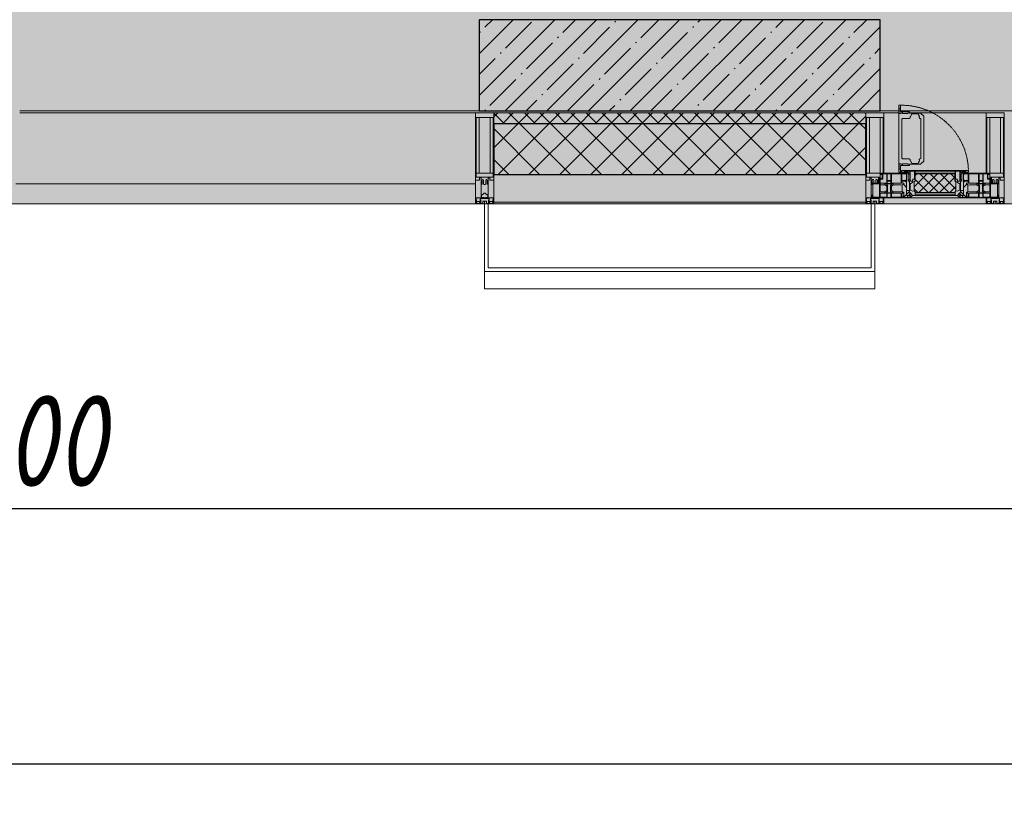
# Model space of a CAD drawing. Header units: millimetres. Extents: x -84210938 to 7466299, y -86687 to 22081.
# Tile 39 of 256: x 65368 to 68068, y -51379 to -49229. Entities that reach past the tile are written whole.
import ezdxf

# ---------------------------------------------------------------- set-up
doc = ezdxf.new("R2010")
doc.units = ezdxf.units.MM
doc.linetypes.add('-D1-02х01', pattern=[3, 2, -1])
doc.layers.get('Defpoints').update_dxf_attribs({"color": 31})
for name, color, linetype, lineweight in [('_0', 7, 'Continuous', 13), ('A-200-M_WALL', 7, 'Continuous', 5), ('A-200-M_WALL_PAT', 7, 'Continuous', 5), ('A-214-M_CURT_WALL', 7, 'Continuous', 5), ('A-215-M_CURT_PANEL', 7, 'Continuous', 5), ('A-230-M_FLOOR', 7, 'Continuous', 5), ('A-280-M_COLUMN', 7, 'Continuous', 5), ('A-314-M_WINDOW', 7, 'Continuous', 5), ('S-280-M_COLUMN', 7, 'Continuous', 5), ('Z-060-M_DETAIL', 7, 'Continuous', 5), ('Оси', 7, 'Continuous', 5)]:
    doc.layers.add(name, color=color, linetype=linetype, lineweight=lineweight)
doc.styles.add('fl_iso paper', font='isocpeur.ttf', dxfattribs={"width": 0.8, "oblique": 10})
doc.dimstyles.new('In tre 1_100', dxfattribs={"dimscale": 100, "dimtxt": 2.5, "dimasz": 2, "dimexe": 1, "dimexo": 0.7, "dimgap": 0.6, "dimtad": 1, "dimdec": 0, "dimrnd": 5, "dimzin": 0, "dimdsep": 46, "dimtxsty": 'fl_iso paper', "dimblk": 'ARCHTICK', "dimcen": 0, "dimdle": 1, "dimadec": 0, "dimazin": 0, "dimtfac": 1, "dimtdec": 0, "dimtofl": 0, "dimtmove": 1, "dimatfit": 3, "dimldrblk": 'DOT', "dimfxl": 40, "dimtfillclr": 256, "dimtolj": 1, "dimtzin": 0, "dimarcsym": 1})

# ---------------------------------------------------------------- blocks, each defined once
blk = doc.blocks.new('_ArchTick')
at = {"color": 0, "linetype": 'ByBlock', "lineweight": 9, "const_width": 0.15}
blk.add_lwpolyline([(-0.5, -0.5), (0.5, 0.5)], dxfattribs=at)
blk = doc.blocks.new('*D674')
at = {"layer": 'Defpoints', "color": 0, "transparency": 16777216}
for p in [(35918, -51162.7), (73118, -51162.7), (73118, -51268.8)]:
    blk.add_point(p, dxfattribs=at)
at = {"layer": 'Оси', "color": 0, "lineweight": -2, "transparency": 16777216}
for p, q in [((35918, -51232.7), (35918, -51368.8)), ((73118, -51232.7), (73118, -51368.8)), ((35818, -51268.8), (73218, -51268.8))]:
    blk.add_line(p, q, dxfattribs=at)
at = {"layer": 'Оси', "color": 0, "lineweight": -2, "transparency": 16777216, "xscale": 200, "yscale": 200, "zscale": 200, "rotation": 180}
blk.add_blockref('_ArchTick', (35918, -51268.8), dxfattribs=at)
at = {"layer": 'Оси', "color": 0, "lineweight": -2, "transparency": 16777216, "xscale": 200, "yscale": 200, "zscale": 200}
blk.add_blockref('_ArchTick', (73118, -51268.8), dxfattribs=at)
at = {"layer": 'Оси', "color": 0, "transparency": 16777216, "insert": (54518, -51083.8), "char_height": 250, "attachment_point": 5, "style": 'fl_iso paper'}
blk.add_mtext('\\A1;37200', dxfattribs=at)
blk = doc.blocks.new('_DOT')
at = {"color": 0, "linetype": 'ByBlock'}
blk.add_line((-0.5, 0), (-1, 0), dxfattribs=at)
at = {"color": 0, "linetype": 'ByBlock', "const_width": 0.5}
blk.add_lwpolyline([(-0.25, 0, 1), (0.25, 0, 1)], format="xyb", close=True, dxfattribs=at)
blk = doc.blocks.new('*D679')
at = {"layer": 'Defpoints', "color": 0, "transparency": 16777216}
for p in [(69518, -50568.8), (61118, -51268.8), (69518, -51268.8)]:
    blk.add_point(p, dxfattribs=at)
at = {"layer": 'Оси', "color": 0, "lineweight": -2, "transparency": 16777216}
for p, q in [((61118, -51198.8), (61118, -50468.8)), ((69518, -51198.8), (69518, -50468.8)), ((61018, -50568.8), (69618, -50568.8))]:
    blk.add_line(p, q, dxfattribs=at)
at = {"layer": 'Оси', "color": 0, "lineweight": -2, "transparency": 16777216, "xscale": 200, "yscale": 200, "zscale": 200, "rotation": 180}
blk.add_blockref('_ArchTick', (61118, -50568.8), dxfattribs=at)
at = {"layer": 'Оси', "color": 0, "lineweight": -2, "transparency": 16777216, "xscale": 200, "yscale": 200, "zscale": 200}
blk.add_blockref('_ArchTick', (69518, -50568.8), dxfattribs=at)
at = {"layer": 'Оси', "color": 0, "transparency": 16777216, "insert": (65318, -50383.8), "char_height": 250, "attachment_point": 5, "style": 'fl_iso paper'}
blk.add_mtext('\\A1;8400', dxfattribs=at)
blk = doc.blocks.new('A_PAN_Створка - 383мм-V3-50_AS_Plan_23')
at = {"layer": 'A-215-M_CURT_PANEL'}
h = blk.add_hatch(dxfattribs=at)
h.set_pattern_fill('FP_5', color=256, style=0, pattern_type=2)
h.set_pattern_definition([(225, (31700, -754.981), (14.142136, -14.142136), []), (315, (31700, -754.981), (14.142136, 14.142136), [])])
h.paths.add_polyline_path([(36.9, -31.8), (-54.5, -31.8), (-54.9, -34.1), (-57.2, -36.4), (-57.2, -60.8), (-54.6, -63.4), (-53.6, -82.7), (54.6, -81.8), (54.6, -63.4), (57.2, -60.8), (57.2, -36.4), (54.9, -34.1), (54.5, -31.8)])
at = {"layer": 'A-314-M_WINDOW'}
for p, q in [((-67.9, -17), (-171, -17)), ((-171, -17), (-171, -57)), ((-171, -18.5), (-153.5, -18.5)), ((-153.5, -18.5), (-152, -20)), ((-152, -20), (-152, -73.5)), ((-150.5, -17), (-150.5, -29.4)), ((-132.4, -18.6), (-150.5, -18.6)), ((-132.4, -29.4), (-132.4, -18.6)), ((-131, -18.2), (-131, -29.5)), ((-120.8, -18.2), (-131, -18.2)), ((-120.8, -18.2), (-120.8, -29.5)), ((-119.3, -18.6), (-92.5, -18.6)), ((-119.3, -29.4), (-119.3, -18.6)), ((-92.5, -18.6), (-92.5, -29.4)), ((-90.8, -18.5), (-90.8, -29.4)), ((-87.3, -18.5), (-90.8, -18.5)), ((-87.3, -20.4), (-87.3, -18.5)), ((-87.3, -20.4), (-87.3, -21.9)), ((-84.8, -20.4), (-87.3, -20.4)), ((-87.3, -21.9), (-85.9, -21.9)), ((-85.9, -18.2), (-85.9, -20.4)), ((-75.9, -18.2), (-85.9, -18.2)), ((-85.9, -21.9), (-85.9, -29.4)), ((-83.4, -20.4), (-84.8, -20.4)), ((-70, -33.8), (-83.4, -20.4)), ((-78, -84), (-78, -23.5)), ((-78, -23.5), (-67.9, -23.5)), ((-75.9, -21.5), (-75.9, -18.2)), ((-75.9, -21.5), (-75.9, -23.5)), ((-74.9, -21.5), (-75.9, -21.5)), ((-75.9, -23.5), (-73, -23.5)), ((-74.9, -17.9), (-74.9, -21.5)), ((-68.9, -17.9), (-74.9, -17.9)), ((-67.2, -29.3), (-73, -23.5)), ((-61.4, -23.5), (-70, -32.1)), ((-68.9, -21.5), (-68.9, -17.9)), ((-67.9, -21.5), (-68.9, -21.5)), ((67.9, -17), (-67.9, -17)), ((-61.4, -23.5), (-67.9, -17)), ((-67.9, -17), (-67.9, -23.5)), ((-67.9, -17), (67.9, -17)), ((-67.9, -21.5), (-67.9, -23.5)), ((-67.9, -23.5), (-64.6, -26.8)), ((-67.9, -23.5), (-64.6, -26.8)), ((-64.6, -26.8), (-67.2, -29.3)), ((-64.6, -26.8), (-61.4, -23.5)), ((61.4, -23.5), (-61.4, -23.5)), ((67.9, -17), (61.4, -23.5)), ((70, -32.1), (61.4, -23.5)), ((61.4, -23.5), (64.6, -26.8)), ((67.9, -23.5), (64.6, -26.8)), ((64.6, -26.8), (67.9, -23.5)), ((64.6, -26.8), (67.2, -29.3)), ((67.2, -29.3), (73, -23.5)), ((67.9, -23.5), (67.9, -17)), ((171, -17), (67.9, -17)), ((67.9, -21.5), (67.9, -23.5)), ((67.9, -21.5), (68.9, -21.5)), ((67.9, -23.5), (78, -23.5)), ((68.9, -17.9), (74.9, -17.9)), ((68.9, -21.5), (68.9, -17.9)), ((70, -33.8), (83.4, -20.4)), ((75.9, -23.5), (73, -23.5)), ((74.9, -17.9), (74.9, -21.5)), ((74.9, -21.5), (75.9, -21.5)), ((75.9, -18.2), (85.9, -18.2)), ((75.9, -21.5), (75.9, -18.2)), ((75.9, -21.5), (75.9, -23.5)), ((78, -23.5), (78, -84)), ((83.4, -20.4), (84.8, -20.4)), ((84.8, -20.4), (87.3, -20.4)), ((85.9, -18.2), (85.9, -20.4)), ((85.9, -21.9), (85.9, -29.4)), ((87.3, -21.9), (85.9, -21.9)), ((87.3, -18.5), (90.8, -18.5)), ((87.3, -20.4), (87.3, -18.5)), ((87.3, -20.4), (87.3, -21.9)), ((90.8, -18.5), (90.8, -29.4)), ((92.5, -18.6), (92.5, -29.4)), ((119.3, -18.6), (92.5, -18.6)), ((119.3, -29.4), (119.3, -18.6)), ((120.8, -18.2), (120.8, -29.5)), ((120.8, -18.2), (131, -18.2)), ((131, -18.2), (131, -29.5)), ((132.4, -18.6), (150.5, -18.6)), ((132.4, -29.4), (132.4, -18.6)), ((150.5, -17), (150.5, -29.4)), ((153.5, -18.5), (152, -20)), ((152, -20), (152, -73.5)), ((171, -18.5), (153.5, -18.5)), ((171, -57), (171, -17)), ((-150.5, -29.4), (-132.4, -29.4)), ((-150.5, -33.6), (-150.5, -68)), ((-136.3, -33.6), (-150.5, -33.6)), ((-136.4, -52.4), (-150.5, -52.4)), ((-137.2, -31), (-135.8, -35)), ((-132.5, -31), (-137.2, -31)), ((-137.2, -54.8), (-135.8, -50.8)), ((-132.1, -36.8), (-135.8, -35)), ((-132.1, -49), (-135.8, -50.8)), ((-132.5, -31.9), (-133.4, -33.7)), ((-133.4, -33.7), (-130.1, -35.3)), ((-133.4, -52), (-130.1, -50.4)), ((-132.5, -53.8), (-133.4, -52)), ((-132.5, -31.9), (-132.5, -31)), ((-132.5, -53.8), (-132.5, -54.8)), ((-132.1, -49), (-132.1, -36.8)), ((-131, -29.5), (-120.8, -29.5)), ((-131, -30.9), (-131, -33)), ((-120.8, -30.9), (-131, -30.9)), ((-129.4, -34.6), (-131, -33)), ((-129.4, -51.1), (-131, -52.7)), ((-131, -55.1), (-131, -52.7)), ((-130.1, -35.3), (-129.4, -34.6)), ((-130.1, -35.3), (-130.1, -50.4)), ((-130.1, -50.4), (-129.4, -51.1)), ((-122.4, -34.6), (-120.8, -33)), ((-121.7, -35.3), (-122.4, -34.6)), ((-121.7, -50.4), (-122.4, -51.1)), ((-122.4, -51.1), (-120.8, -52.7)), ((-118.4, -33.7), (-121.7, -35.3)), ((-121.7, -35.3), (-121.7, -50.4)), ((-118.4, -52), (-121.7, -50.4)), ((-120.8, -30.9), (-120.8, -33)), ((-120.8, -55.1), (-120.8, -52.7)), ((-119.7, -36.8), (-115.9, -35)), ((-119.7, -49), (-119.7, -36.8)), ((-119.7, -49), (-115.9, -50.8)), ((-92.5, -29.4), (-119.3, -29.4)), ((-119.3, -31), (-114.6, -31)), ((-119.3, -31.9), (-119.3, -31)), ((-119.3, -31.9), (-118.4, -33.7)), ((-119.3, -53.8), (-118.4, -52)), ((-119.3, -53.8), (-119.3, -54.8)), ((-114.6, -31), (-115.9, -35)), ((-114.6, -54.8), (-115.9, -50.8)), ((-94.1, -33.5), (-115.4, -33.5)), ((-94.1, -52.5), (-115.3, -52.5)), ((-89.9, -35.1), (-94.1, -33.5)), ((-89.9, -50.9), (-94.1, -52.5)), ((-90.8, -29.4), (-85.9, -29.4)), ((-89.9, -32.5), (-89.9, -35.1)), ((-85.9, -32.5), (-89.9, -32.5)), ((-89.9, -35.1), (-89.9, -50.9)), ((-89.9, -52.2), (-89.9, -50.9)), ((-89.9, -52.2), (-88.6, -53.5)), ((-85.9, -53.5), (-88.6, -53.5)), ((-85.9, -29.4), (-85.9, -32.5)), ((-85.9, -53.5), (-78, -45.6)), ((-85.9, -56.6), (-85.9, -53.5)), ((-78, -36.8), (-70, -36.8)), ((-78, -45.6), (-78, -36.8)), ((-70, -32.1), (-70, -62.5)), ((-70, -36.8), (-70, -33.8)), ((70, -62.5), (70, -32.1)), ((70, -36.8), (70, -33.8)), ((78, -36.8), (70, -36.8)), ((78, -45.6), (78, -36.8)), ((85.9, -53.5), (78, -45.6)), ((85.9, -29.4), (85.9, -32.5)), ((90.8, -29.4), (85.9, -29.4)), ((85.9, -32.5), (89.9, -32.5)), ((85.9, -53.5), (88.6, -53.5)), ((85.9, -56.6), (85.9, -53.5)), ((89.9, -52.2), (88.6, -53.5)), ((89.9, -32.5), (89.9, -35.1)), ((89.9, -35.1), (94.1, -33.5)), ((89.9, -35.1), (89.9, -50.9)), ((89.9, -50.9), (94.1, -52.5)), ((89.9, -52.2), (89.9, -50.9)), ((92.5, -29.4), (119.3, -29.4)), ((94.1, -33.5), (115.4, -33.5)), ((94.1, -52.5), (115.3, -52.5)), ((114.6, -31), (115.9, -35)), ((119.3, -31), (114.6, -31)), ((114.6, -54.8), (115.9, -50.8)), ((119.7, -36.8), (115.9, -35)), ((119.7, -49), (115.9, -50.8)), ((119.3, -31.9), (118.4, -33.7)), ((118.4, -33.7), (121.7, -35.3)), ((118.4, -52), (121.7, -50.4)), ((119.3, -53.8), (118.4, -52)), ((119.3, -31.9), (119.3, -31)), ((119.3, -53.8), (119.3, -54.8)), ((119.7, -49), (119.7, -36.8)), ((131, -29.5), (120.8, -29.5)), ((120.8, -30.9), (120.8, -33)), ((120.8, -30.9), (131, -30.9)), ((122.4, -34.6), (120.8, -33)), ((122.4, -51.1), (120.8, -52.7)), ((120.8, -55.1), (120.8, -52.7)), ((121.7, -35.3), (122.4, -34.6)), ((121.7, -35.3), (121.7, -50.4)), ((121.7, -50.4), (122.4, -51.1)), ((129.4, -34.6), (131, -33)), ((130.1, -35.3), (129.4, -34.6)), ((130.1, -50.4), (129.4, -51.1)), ((129.4, -51.1), (131, -52.7)), ((133.4, -33.7), (130.1, -35.3)), ((130.1, -35.3), (130.1, -50.4)), ((133.4, -52), (130.1, -50.4)), ((131, -30.9), (131, -33)), ((131, -55.1), (131, -52.7)), ((132.1, -36.8), (135.8, -35)), ((132.1, -49), (132.1, -36.8)), ((132.1, -49), (135.8, -50.8)), ((150.5, -29.4), (132.4, -29.4)), ((132.5, -31), (137.2, -31)), ((132.5, -31.9), (132.5, -31)), ((132.5, -31.9), (133.4, -33.7)), ((132.5, -53.8), (133.4, -52)), ((132.5, -53.8), (132.5, -54.8)), ((137.2, -31), (135.8, -35)), ((137.2, -54.8), (135.8, -50.8)), ((136.3, -33.6), (150.5, -33.6)), ((136.4, -52.4), (150.5, -52.4)), ((150.5, -33.6), (150.5, -68)), ((-171, -55.5), (-152, -55.5)), ((-171, -57), (-156, -57)), ((-153, -60), (-153, -73.5)), ((-153, -73.5), (-150, -73.5)), ((-150.5, -56.6), (-132.4, -56.6)), ((-150.5, -68), (-143.5, -68)), ((-150.5, -69.5), (-150.5, -73.5)), ((-145, -69.5), (-150.5, -69.5)), ((-150, -73.5), (-150, -84)), ((-145, -69.5), (-145, -79.5)), ((-143.5, -68), (-143.5, -81)), ((-132.5, -54.8), (-137.2, -54.8)), ((-132.4, -56.6), (-132.4, -82.5)), ((-120.8, -55.1), (-131, -55.1)), ((-131, -56.5), (-131, -62.6)), ((-131, -56.5), (-120.8, -56.5)), ((-120.8, -62.6), (-131, -62.6)), ((-131, -64.6), (-120.8, -64.6)), ((-131, -82.5), (-131, -64.6)), ((-120.8, -56.5), (-120.8, -62.6)), ((-120.8, -82.5), (-120.8, -64.6)), ((-119.3, -54.8), (-114.6, -54.8)), ((-119.3, -56.6), (-119.3, -82.5)), ((-92.5, -56.6), (-119.3, -56.6)), ((-92.5, -56.6), (-92.5, -82.5)), ((-90.8, -56.6), (-85.9, -56.6)), ((-90.8, -62.7), (-90.8, -56.6)), ((-80.4, -62.7), (-90.8, -62.7)), ((-90.8, -64.6), (-90.8, -82.5)), ((-80.1, -64.6), (-90.8, -64.6)), ((-80.4, -61.1), (-80.4, -62.7)), ((-78, -61.1), (-80.4, -61.1)), ((-80.1, -66.1), (-80.1, -64.6)), ((-78, -66.1), (-80.1, -66.1)), ((-79.5, -80.6), (-78, -80.6)), ((-79.5, -82.5), (-79.5, -80.6)), ((-78, -66.1), (-78, -61.1)), ((-70, -62.5), (-73.9, -62.5)), ((-73.9, -62.5), (-73.9, -87.5)), ((73.9, -62.5), (70, -62.5)), ((73.9, -87.5), (73.9, -62.5)), ((78, -61.1), (80.4, -61.1)), ((78, -66.1), (78, -61.1)), ((78, -66.1), (80.1, -66.1)), ((79.5, -80.6), (78, -80.6)), ((79.5, -82.5), (79.5, -80.6)), ((80.1, -64.6), (90.8, -64.6)), ((80.1, -66.1), (80.1, -64.6)), ((80.4, -61.1), (80.4, -62.7)), ((80.4, -62.7), (90.8, -62.7)), ((90.8, -56.6), (85.9, -56.6)), ((90.8, -62.7), (90.8, -56.6)), ((90.8, -64.6), (90.8, -82.5)), ((92.5, -56.6), (119.3, -56.6)), ((92.5, -56.6), (92.5, -82.5)), ((119.3, -54.8), (114.6, -54.8)), ((119.3, -56.6), (119.3, -82.5)), ((120.8, -55.1), (131, -55.1)), ((120.8, -56.5), (120.8, -62.6)), ((131, -56.5), (120.8, -56.5)), ((120.8, -62.6), (131, -62.6)), ((120.8, -82.5), (120.8, -64.6)), ((131, -64.6), (120.8, -64.6)), ((131, -56.5), (131, -62.6)), ((131, -82.5), (131, -64.6)), ((150.5, -56.6), (132.4, -56.6)), ((132.4, -56.6), (132.4, -82.5)), ((132.5, -54.8), (137.2, -54.8)), ((143.5, -68), (143.5, -81)), ((150.5, -68), (143.5, -68)), ((145, -69.5), (150.5, -69.5)), ((145, -69.5), (145, -79.5)), ((150, -84), (150, -73.5)), ((150, -73.5), (153, -73.5)), ((150.5, -69.5), (150.5, -73.5)), ((171, -55.5), (152, -55.5)), ((153, -73.5), (153, -60)), ((156, -57), (171, -57)), ((-150, -84), (-78, -84)), ((-148.5, -81), (-148.5, -82.5)), ((-143.5, -81), (-148.5, -81)), ((-148.5, -82.5), (-132.4, -82.5)), ((-131, -82.5), (-120.8, -82.5)), ((-119.3, -82.5), (-92.5, -82.5)), ((-73.9, -87.5), (-91.5, -87.5)), ((-91.5, -87.5), (-91.5, -92)), ((-91.5, -92), (91.5, -92)), ((-90.8, -82.5), (-79.5, -82.5)), ((-78, -84), (-85, -84)), ((-85, -84), (-85, -87.5)), ((-85, -87.5), (-78, -87.5)), ((-78, -87.5), (-78, -84)), ((-78, -84), (-73.9, -84)), ((73.9, -84), (78, -84)), ((91.5, -87.5), (73.9, -87.5)), ((78, -87.5), (78, -84)), ((78, -84), (85, -84)), ((78, -84), (150, -84)), ((85, -87.5), (78, -87.5)), ((90.8, -82.5), (79.5, -82.5)), ((85, -84), (85, -87.5)), ((91.5, -92), (91.5, -87.5)), ((119.3, -82.5), (92.5, -82.5)), ((131, -82.5), (120.8, -82.5)), ((148.5, -82.5), (132.4, -82.5)), ((143.5, -81), (148.5, -81)), ((148.5, -81), (148.5, -82.5))]:
    blk.add_line(p, q, dxfattribs=at)
for centre, start, end in [((-156, -60), 0, 90), ((156, -60), 90, 180)]:
    blk.add_arc(centre, 3, start, end, dxfattribs=at)
at = {"layer": 'A-314-M_WINDOW', "linetype": '-D1-02х01'}
blk.add_arc((91.4, -87.5), 183, 181.4091, 271.1445, dxfattribs=at)
at = {"layer": 'Z-060-M_DETAIL'}
for p, q in [((-70, -32.1), (-61.4, -23.5)), ((61.4, -23.5), (-61.4, -23.5)), ((-54.9, -25.8), (-53.9, -24.8)), ((-54.9, -29.5), (-54.9, -25.8)), ((-53.9, -24.8), (53.9, -24.8)), ((54.9, -25.8), (53.9, -24.8)), ((54.9, -29.5), (54.9, -25.8)), ((70, -32.1), (61.4, -23.5)), ((-70, -62.5), (-70, -32.1)), ((-67.8, -38.3), (-65.7, -37.4)), ((-67.8, -55.7), (-67.8, -38.3)), ((-65.7, -37.4), (-60.8, -34.7)), ((-60.8, -34.7), (-57.3, -35.9)), ((-55.2, -33.8), (-57.3, -35.9)), ((-54.9, -34.1), (-57.2, -36.4)), ((-57.2, -36.4), (-57.2, -60.8)), ((-55.2, -33.8), (-54.8, -31.5)), ((-53.9, -30.5), (-54.9, -29.5)), ((-54.5, -31.8), (-54.9, -34.1)), ((0, -31.5), (-54.8, -31.5)), ((54.5, -31.8), (-54.5, -31.8)), ((53.9, -30.5), (-53.9, -30.5)), ((0, -31.5), (54.8, -31.5)), ((53.9, -30.5), (54.9, -29.5)), ((54.9, -34.1), (54.5, -31.8)), ((55.2, -33.8), (54.8, -31.5)), ((57.2, -36.4), (54.9, -34.1)), ((55.2, -33.8), (57.3, -35.9)), ((57.2, -60.8), (57.2, -36.4)), ((60.8, -34.7), (57.3, -35.9)), ((65.7, -37.4), (60.8, -34.7)), ((67.8, -38.3), (65.7, -37.4)), ((67.8, -55.7), (67.8, -38.3)), ((70, -62.5), (70, -32.1)), ((-73.9, -62.5), (-70, -62.5)), ((-73.9, -87.5), (-73.9, -62.5)), ((-69.4, -66.5), (-73.9, -66.5)), ((-69.4, -81.5), (-69.4, -66.5)), ((-61.7, -62.5), (-67.9, -62.5)), ((-67.9, -62.5), (-67.9, -89.3)), ((-66, -56.5), (-67.8, -55.7)), ((-66, -56.5), (-62, -59.1)), ((-62, -59.1), (-60.7, -61)), ((-61.7, -64.9), (-61.7, -62.5)), ((-60.1, -67.7), (-61.7, -64.9)), ((-60.7, -61), (-57.4, -61)), ((-56.4, -67.7), (-60.1, -67.7)), ((-57.4, -61), (-54.9, -63.5)), ((-57.2, -60.8), (-54.6, -63.4)), ((-56.4, -89.4), (-56.4, -67.7)), ((-54.9, -63.5), (-54.9, -81.9)), ((-54.6, -63.4), (-54.6, -81.8)), ((54.6, -63.4), (57.2, -60.8)), ((54.6, -81.8), (54.6, -63.4)), ((57.4, -61), (54.9, -63.5)), ((54.9, -63.5), (54.9, -81.9)), ((56.4, -67.7), (60.1, -67.7)), ((56.4, -89.4), (56.4, -67.7)), ((60.7, -61), (57.4, -61)), ((60.1, -67.7), (61.7, -64.9)), ((62, -59.1), (60.7, -61)), ((61.7, -62.5), (67.9, -62.5)), ((61.7, -64.9), (61.7, -62.5)), ((66, -56.5), (62, -59.1)), ((66, -56.5), (67.8, -55.7)), ((67.9, -62.5), (67.9, -89.3)), ((69.4, -66.5), (73.9, -66.5)), ((69.4, -81.5), (69.4, -66.5)), ((73.9, -62.5), (70, -62.5)), ((73.9, -87.5), (73.9, -62.5)), ((-91.5, -87.5), (-73.9, -87.5)), ((-91.5, -92), (-91.5, -87.5)), ((-91.5, -92), (91.5, -92)), ((-83.4, -90.3), (-83.4, -87.5)), ((-83.4, -90.3), (-69.4, -90.3)), ((-73.9, -81.5), (-69.4, -81.5)), ((-69.4, -85.5), (-73.9, -85.5)), ((-69.4, -90.3), (-69.4, -85.5)), ((-67.9, -89.3), (-66.9, -90.3)), ((-66.9, -90.3), (-57.4, -90.3)), ((-57.4, -90.3), (-56.4, -89.4)), ((-54.9, -81.9), (-53.8, -83)), ((-54.9, -85.6), (-53.9, -84.6)), ((-54.9, -89.3), (-54.9, -85.6)), ((-53.9, -90.3), (-54.9, -89.3)), ((-54.6, -81.8), (-53.6, -82.7)), ((-53.9, -84.6), (53.9, -84.6)), ((53.9, -90.3), (-53.9, -90.3)), ((53.8, -83), (-53.8, -83)), ((-53.6, -82.7), (53.6, -82.7)), ((53.6, -82.7), (54.6, -81.8)), ((54.9, -81.9), (53.8, -83)), ((54.9, -85.6), (53.9, -84.6)), ((53.9, -90.3), (54.9, -89.3)), ((54.9, -89.3), (54.9, -85.6)), ((57.4, -90.3), (56.4, -89.4)), ((66.9, -90.3), (57.4, -90.3)), ((67.9, -89.3), (66.9, -90.3)), ((73.9, -81.5), (69.4, -81.5)), ((69.4, -85.5), (73.9, -85.5)), ((69.4, -90.3), (69.4, -85.5)), ((83.4, -90.3), (69.4, -90.3)), ((91.5, -87.5), (73.9, -87.5)), ((83.4, -90.3), (83.4, -87.5)), ((91.5, -92), (91.5, -87.5))]:
    blk.add_line(p, q, dxfattribs=at)
at = {"layer": 'Z-060-M_DETAIL', "color": 9, "true_color": 0xc8c8c8}
for p, q in [((70.1, -105.1), (70.1, -109)), ((95.1, -105.1), (70.1, -105.1)), ((74.1, -109.6), (74.1, -105.1)), ((89.1, -105.1), (89.1, -109.6)), ((93.1, -109.6), (93.1, -105.1)), ((95.1, -87.5), (95.1, -105.1)), ((99.6, -87.5), (95.1, -87.5)), ((97.9, -95.6), (95.1, -95.6)), ((97.9, -95.6), (97.9, -109.6)), ((99.6, -270.5), (99.6, -87.5)), ((39.7, -109), (31.1, -117.6)), ((31.1, -117.6), (31.1, -240.4)), ((41.4, -123.8), (39.1, -124.2)), ((39.1, -179), (39.1, -124.2)), ((70.1, -109), (39.7, -109)), ((41.4, -123.8), (43.5, -121.7)), ((45, -113.3), (42.3, -118.2)), ((42.3, -118.2), (43.5, -121.7)), ((45.9, -111.2), (45, -113.3)), ((63.3, -111.2), (45.9, -111.2)), ((64.1, -113), (63.3, -111.2)), ((64.1, -113), (66.7, -117)), ((66.7, -117), (68.6, -118.3)), ((68.6, -118.3), (68.6, -121.6)), ((68.6, -121.6), (71.1, -124.1)), ((71.1, -124.1), (89.5, -124.1)), ((89.1, -109.6), (74.1, -109.6)), ((89.5, -124.1), (90.6, -125.2)), ((90.6, -125.2), (90.6, -232.8)), ((97.9, -109.6), (93.1, -109.6)), ((39.1, -179), (39.1, -233.8)), ((39.7, -249), (31.1, -240.4)), ((41.4, -234.2), (39.1, -233.8)), ((41.4, -234.2), (43.5, -236.3)), ((42.3, -239.8), (43.5, -236.3)), ((45, -244.7), (42.3, -239.8)), ((64.1, -245), (66.7, -241)), ((66.7, -241), (68.6, -239.7)), ((68.6, -236.4), (71.1, -233.9)), ((68.6, -239.7), (68.6, -236.4)), ((71.1, -233.9), (89.5, -233.9)), ((89.5, -233.9), (90.6, -232.8)), ((70.1, -249), (39.7, -249)), ((45.9, -246.8), (45, -244.7)), ((63.3, -246.8), (45.9, -246.8)), ((64.1, -245), (63.3, -246.8)), ((70.1, -252.9), (70.1, -249)), ((95.1, -252.9), (70.1, -252.9)), ((74.1, -248.4), (74.1, -252.9)), ((89.1, -248.4), (74.1, -248.4)), ((89.1, -252.9), (89.1, -248.4)), ((93.1, -248.4), (93.1, -252.9)), ((97.9, -248.4), (93.1, -248.4)), ((95.1, -270.5), (95.1, -252.9)), ((97.9, -262.4), (95.1, -262.4)), ((97.9, -262.4), (97.9, -248.4)), ((99.6, -270.5), (95.1, -270.5))]:
    blk.add_line(p, q, dxfattribs=at)
blk = doc.blocks.new('Rectangular Mullion - 50Wx250H-2623690-50_AS_Plan_23')
at = {"layer": 'Z-060-M_DETAIL'}
for p, q in [((-25, 65.2), (-25, 250)), ((-25, 250), (0, 250)), ((25, 250), (0, 250)), ((25, 84), (25, 250)), ((-23, 237.3), (0, 237.3)), ((-23, 237.3), (-23, 73.6)), ((-14.9, 84), (-14.9, 237.3)), ((23, 237.3), (0, 237.3)), ((14.9, 84), (14.9, 237.3)), ((23, 237.3), (23, 84)), ((0, 84), (-23, 84)), ((0, 84), (15, 84)), ((-14, 65.2), (-25, 65.2)), ((-0.5, 73.6), (-23, 73.6)), ((-14, 71.3), (-14, 65.2)), ((-10, 71.3), (-14, 71.3)), ((-10, 53), (-10, 71.3)), ((-8.7, 53), (-7, 54.7)), ((-7, 65.2), (-5.9, 67.3)), ((-7, 65.2), (-7, 54.7)), ((-4.1, 67.3), (-5.9, 67.3)), ((-4.1, 67.3), (-2.9, 65.1)), ((-2.9, 65.1), (-2.9, 57)), ((0.5, 73.6), (15, 73.6)), ((4.1, 67.3), (2.9, 65.1)), ((2.9, 65.1), (2.9, 57)), ((4.1, 67.3), (5.9, 67.3)), ((7, 65.2), (5.9, 67.3)), ((7, 65.2), (7, 57)), ((10, 71.3), (12, 71.3)), ((10, 57.4), (10, 71.3)), ((-8.7, 53), (-10, 53)), ((-10, 53), (-10, 17)), ((-23.8, 14.6), (-25, 14.2)), ((-25, 0), (-25, 14.2)), ((-22.3, 17), (-23.8, 17)), ((-23.8, 17), (-23.8, 14.6)), ((-22.5, 10.6), (-23.8, 14.6)), ((-22.5, 10.6), (-23.7, 9.9)), ((-23.7, 1.3), (-23.7, 9.9)), ((-23.7, 1.3), (-11.8, 1.3)), ((-23.2, 10.2), (-22.5, 8)), ((-22.5, 8), (-22.5, 4.5)), ((-21.3, 4.5), (-22.5, 4.5)), ((-22.3, 17), (-22.3, 16)), ((-22.3, 16), (-21.3, 16)), ((-19, 17.6), (-21.3, 16)), ((-21.3, 4.5), (-21.3, 6.5)), ((-21.3, 6.5), (-14.2, 6.5)), ((-18.4, 16.6), (-19, 17.6)), ((-7.4, 16.6), (-18.4, 16.6)), ((-14.2, 6.5), (-14.2, 4.5)), ((-13.2, 4.5), (-14.2, 4.5)), ((-13.2, 4.5), (-12.2, 7.2)), ((-12.7, 7.6), (-11.3, 11.4)), ((-12.7, 7.6), (-11.8, 6.9)), ((-12.2, 9), (-12.2, 14.8)), ((-12.2, 14.8), (0, 14.8)), ((-11.8, 1.3), (-11.8, 6.9)), ((-10.5, 11.2), (-11.3, 11.4)), ((-10.5, 1.5), (-10.5, 11.2)), ((-4.8, 1.5), (-10.5, 1.5)), ((-10, 17), (-7.5, 17)), ((-8.5, 23), (-6, 25.5)), ((-8.5, 18.5), (-8.5, 23)), ((-7.5, 18.5), (-8.5, 18.5)), ((-7.5, 17), (-7.5, 18.5)), ((-7.4, 18), (-7.4, 16.6)), ((-6, 18), (-7.4, 18)), ((0, 8), (-4.8, 8)), ((-4.8, 1.5), (-4.8, 8)), ((-2.6, 16.8), (0, 16.8)), ((2.6, 16.8), (0, 16.8)), ((0, 14.8), (0, 16.8)), ((0, 14.8), (0, 16.8)), ((12.2, 14.8), (0, 14.8)), ((0, 0), (0, 8)), ((0, 8), (4.8, 8)), ((0, 0), (0, 8)), ((4.8, 1.5), (4.8, 8)), ((4.8, 1.5), (10.5, 1.5)), ((7.4, 16.6), (18.4, 16.6)), ((10.5, 11.2), (11.3, 11.4)), ((10.5, 1.5), (10.5, 11.2)), ((12.7, 7.6), (11.3, 11.4)), ((12.7, 7.6), (11.8, 6.9)), ((11.8, 1.3), (11.8, 6.9)), ((23.7, 1.3), (11.8, 1.3)), ((12.2, 9), (12.2, 14.8)), ((13.2, 4.5), (12.2, 7.2)), ((13.2, 4.5), (14.2, 4.5)), ((21.3, 6.5), (14.2, 6.5)), ((14.2, 6.5), (14.2, 4.5)), ((19.9, 17), (21.3, 16)), ((22.3, 16), (21.3, 16)), ((21.3, 4.5), (21.3, 6.5)), ((21.3, 4.5), (22.5, 4.5)), ((22.3, 17), (22.3, 16)), ((22.5, 10.6), (23.8, 14.6)), ((22.5, 10.6), (23.7, 9.9)), ((23.2, 10.2), (22.5, 8)), ((22.5, 8), (22.5, 4.5)), ((23.7, 1.3), (23.7, 9.9)), ((23.8, 17), (23.8, 14.6)), ((23.8, 14.6), (25, 14.2)), ((25, 0), (25, 14.2)), ((-25, 0), (0, 0)), ((25, 0), (0, 0))]:
    blk.add_line(p, q, dxfattribs=at)
for centre, start, end in [((-0.5, 73.1), 360, 90), ((0.5, 73.1), 90, 180)]:
    blk.add_arc(centre, 0.5, start, end, dxfattribs=at)
blk = doc.blocks.new('Rectangular Mullion - R_StandardFrame_50Wx250H-4298508-50_AS_Plan_23')
at = {"layer": 'A-214-M_CURT_WALL', "lineweight": 9}
for p, q in [((-25, -250), (-25, 0)), ((-25, 0), (25, 0)), ((25, 0), (25, -17)), ((25, -84), (25, -250)), ((25, -250), (-25, -250))]:
    blk.add_line(p, q, dxfattribs=at)
blk = doc.blocks.new('System Panel - A_PAN_Glass-4298825-50_AS_Plan_23')
at = {"layer": 'A-215-M_CURT_PANEL'}
for p, q in [((-637.5, 55), (-637.5, 0)), ((637.5, 55), (-623.5, 55)), ((637.5, 0), (637.5, 55)), ((-637.5, 0), (637.5, 0))]:
    blk.add_line(p, q, dxfattribs=at)
blk = doc.blocks.new('Rectangular Mullion - R_StandardFrame_50Wx250H-3518845-50_AS_Plan_23')
at = {"layer": 'A-214-M_CURT_WALL'}
blk.add_line((30440, -505), (29190, -505), dxfattribs=at)
blk = doc.blocks.new('Rectangular Mullion - 50Wx250H-V5-50_AS_Plan_23')
at = {"layer": 'Z-060-M_DETAIL'}
for p, q in [((-25, 84), (-25, 250)), ((-25, 250), (0, 250)), ((25, 250), (0, 250)), ((25, 65.2), (25, 250)), ((-23, 237.3), (0, 237.3)), ((-23, 237.3), (-23, 84)), ((-14.9, 84), (-14.9, 237.3)), ((23, 237.3), (0, 237.3)), ((14.9, 84), (14.9, 237.3)), ((23, 237.3), (23, 73.6)), ((0, 84), (-15, 84)), ((0, 84), (23, 84)), ((-0.5, 73.6), (-15, 73.6)), ((-10, 71.3), (-12, 71.3)), ((-10, 57.4), (-10, 71.3)), ((-7, 65.2), (-5.9, 67.3)), ((-7, 65.2), (-7, 57)), ((-4.1, 67.3), (-5.9, 67.3)), ((-4.1, 67.3), (-2.9, 65.1)), ((-2.9, 65.1), (-2.9, 57)), ((0.5, 73.6), (23, 73.6)), ((4.1, 67.3), (2.9, 65.1)), ((2.9, 65.1), (2.9, 57)), ((4.1, 67.3), (5.9, 67.3)), ((7, 65.2), (5.9, 67.3)), ((7, 65.2), (7, 54.7)), ((8.7, 53), (7, 54.7)), ((10, 71.3), (14, 71.3)), ((10, 53), (10, 71.3)), ((14, 71.3), (14, 65.2)), ((14, 65.2), (25, 65.2)), ((8.7, 53), (10, 53)), ((10, 53), (10, 17)), ((-23.8, 14.6), (-25, 14.2)), ((-25, 0), (-25, 14.2)), ((-23.8, 17), (-23.8, 14.6)), ((-22.5, 10.6), (-23.8, 14.6)), ((-22.5, 10.6), (-23.7, 9.9)), ((-23.7, 1.3), (-23.7, 9.9)), ((-23.7, 1.3), (-11.8, 1.3)), ((-23.2, 10.2), (-22.5, 8)), ((-22.5, 8), (-22.5, 4.5)), ((-21.3, 4.5), (-22.5, 4.5)), ((-22.3, 17), (-22.3, 16)), ((-22.3, 16), (-21.3, 16)), ((-19.9, 17), (-21.3, 16)), ((-21.3, 4.5), (-21.3, 6.5)), ((-21.3, 6.5), (-14.2, 6.5)), ((-7.4, 16.6), (-18.4, 16.6)), ((-14.2, 6.5), (-14.2, 4.5)), ((-13.2, 4.5), (-14.2, 4.5)), ((-13.2, 4.5), (-12.2, 7.2)), ((-12.7, 7.6), (-11.3, 11.4)), ((-12.7, 7.6), (-11.8, 6.9)), ((-12.2, 9), (-12.2, 14.8)), ((-12.2, 14.8), (0, 14.8)), ((-11.8, 1.3), (-11.8, 6.9)), ((-10.5, 11.2), (-11.3, 11.4)), ((-10.5, 1.5), (-10.5, 11.2)), ((-4.8, 1.5), (-10.5, 1.5)), ((0, 8), (-4.8, 8)), ((-4.8, 1.5), (-4.8, 8)), ((-2.6, 16.8), (0, 16.8)), ((2.6, 16.8), (0, 16.8)), ((0, 14.8), (0, 16.8)), ((0, 14.8), (0, 16.8)), ((12.2, 14.8), (0, 14.8)), ((0, 0), (0, 8)), ((0, 8), (4.8, 8)), ((0, 0), (0, 8)), ((4.8, 1.5), (4.8, 8)), ((4.8, 1.5), (10.5, 1.5)), ((8.5, 23), (6, 25.5)), ((6, 18), (7.4, 18)), ((7.4, 18), (7.4, 16.6)), ((7.4, 16.6), (18.4, 16.6)), ((7.5, 18.5), (8.5, 18.5)), ((7.5, 17), (7.5, 18.5)), ((10, 17), (7.5, 17)), ((8.5, 18.5), (8.5, 23)), ((10.5, 11.2), (11.3, 11.4)), ((10.5, 1.5), (10.5, 11.2)), ((12.7, 7.6), (11.3, 11.4)), ((12.7, 7.6), (11.8, 6.9)), ((11.8, 1.3), (11.8, 6.9)), ((23.7, 1.3), (11.8, 1.3)), ((12.2, 9), (12.2, 14.8)), ((13.2, 4.5), (12.2, 7.2)), ((13.2, 4.5), (14.2, 4.5)), ((21.3, 6.5), (14.2, 6.5)), ((14.2, 6.5), (14.2, 4.5)), ((18.4, 16.6), (19, 17.6)), ((19, 17.6), (21.3, 16)), ((22.3, 16), (21.3, 16)), ((21.3, 4.5), (21.3, 6.5)), ((21.3, 4.5), (22.5, 4.5)), ((22.3, 17), (22.3, 16)), ((22.3, 17), (23.8, 17)), ((22.5, 10.6), (23.8, 14.6)), ((22.5, 10.6), (23.7, 9.9)), ((23.2, 10.2), (22.5, 8)), ((22.5, 8), (22.5, 4.5)), ((23.7, 1.3), (23.7, 9.9)), ((23.8, 17), (23.8, 14.6)), ((23.8, 14.6), (25, 14.2)), ((25, 0), (25, 14.2)), ((-25, 0), (0, 0)), ((25, 0), (0, 0))]:
    blk.add_line(p, q, dxfattribs=at)
for centre, start, end in [((-0.5, 73.1), 360, 90), ((0.5, 73.1), 90, 180)]:
    blk.add_arc(centre, 0.5, start, end, dxfattribs=at)
blk = doc.blocks.new('Rectangular Mullion - R_StandardFrame_50Wx250H-V6-50_AS_Plan_23')
at = {"layer": 'A-214-M_CURT_WALL', "lineweight": 9}
for p, q in [((-25, -17), (-25, 0)), ((-25, 0), (25, 0)), ((25, 0), (25, -250)), ((-25, -250), (-25, -84)), ((25, -250), (-25, -250))]:
    blk.add_line(p, q, dxfattribs=at)
blk = doc.blocks.new('Rectangular Mullion - R_StandardFrame_50Wx250H-3725450-50_AS_Plan_23')
at = {"layer": 'A-214-M_CURT_WALL'}
for p, q in [((22260, -505), (22300.4, -505)), ((22329.9, -505), (22540, -505)), ((22260, -755), (22540, -755))]:
    blk.add_line(p, q, dxfattribs=at)
blk = doc.blocks.new('Rectangular Mullion - 50Wx250H-V7-50_AS_Plan_23')
at = {"layer": 'Z-060-M_DETAIL'}
for p, q in [((-25, 65.2), (-25, 250)), ((-25, 250), (0, 250)), ((25, 250), (0, 250)), ((25, 65.2), (25, 250)), ((-23, 237.3), (0, 237.3)), ((-23, 237.3), (-23, 73.6)), ((-14.9, 84), (-14.9, 237.3)), ((23, 237.3), (0, 237.3)), ((14.9, 84), (14.9, 237.3)), ((23, 237.3), (23, 73.6)), ((0, 84), (-23, 84)), ((0, 84), (23, 84)), ((-14, 65.2), (-25, 65.2)), ((-0.5, 73.6), (-23, 73.6)), ((-14, 71.3), (-14, 65.2)), ((-10, 71.3), (-14, 71.3)), ((-10, 53), (-10, 71.3)), ((-8.7, 53), (-7, 54.7)), ((-7, 65.2), (-5.9, 67.3)), ((-7, 65.2), (-7, 54.7)), ((-4.1, 67.3), (-5.9, 67.3)), ((-4.1, 67.3), (-2.9, 65.1)), ((-2.9, 65.1), (-2.9, 54.6)), ((-1.3, 53), (-2.9, 54.6)), ((0.5, 73.6), (23, 73.6)), ((1.3, 53), (2.9, 54.6)), ((4.1, 67.3), (2.9, 65.1)), ((2.9, 65.1), (2.9, 54.6)), ((4.1, 67.3), (5.9, 67.3)), ((7, 65.2), (5.9, 67.3)), ((7, 65.2), (7, 54.7)), ((8.7, 53), (7, 54.7)), ((10, 71.3), (14, 71.3)), ((10, 53), (10, 71.3)), ((14, 71.3), (14, 65.2)), ((14, 65.2), (25, 65.2)), ((-8.7, 53), (-10, 53)), ((-10, 53), (-10, 17)), ((-8.5, 23), (-1.5, 30)), ((-1.5, 30), (0, 30)), ((0, 53), (-1.3, 53)), ((0, 53), (1.3, 53)), ((1.5, 30), (0, 30)), ((8.5, 23), (1.5, 30)), ((8.7, 53), (10, 53)), ((10, 53), (10, 17)), ((-23.8, 14.6), (-25, 14.2)), ((-25, 0), (-25, 14.2)), ((-22.3, 17), (-23.8, 17)), ((-23.8, 17), (-23.8, 14.6)), ((-22.5, 10.6), (-23.8, 14.6)), ((-22.5, 10.6), (-23.7, 9.9)), ((-23.7, 1.3), (-23.7, 9.9)), ((-23.7, 1.3), (-11.8, 1.3)), ((-23.2, 10.2), (-22.5, 8)), ((-22.5, 8), (-22.5, 4.5)), ((-21.3, 4.5), (-22.5, 4.5)), ((-22.3, 17), (-22.3, 16)), ((-22.3, 16), (-21.3, 16)), ((-19, 17.6), (-21.3, 16)), ((-21.3, 4.5), (-21.3, 6.5)), ((-21.3, 6.5), (-14.2, 6.5)), ((-18.4, 16.6), (-19, 17.6)), ((-7.4, 16.6), (-18.4, 16.6)), ((-14.2, 6.5), (-14.2, 4.5)), ((-13.2, 4.5), (-14.2, 4.5)), ((-13.2, 4.5), (-12.2, 7.2)), ((-12.7, 7.6), (-11.3, 11.4)), ((-12.7, 7.6), (-11.8, 6.9)), ((-12.2, 9), (-12.2, 14.8)), ((-12.2, 14.8), (0, 14.8)), ((-11.8, 1.3), (-11.8, 6.9)), ((-10.5, 11.2), (-11.3, 11.4)), ((-10.5, 1.5), (-10.5, 11.2)), ((-4.8, 1.5), (-10.5, 1.5)), ((-10, 17), (-7.5, 17)), ((-8.5, 18.5), (-8.5, 23)), ((-7.5, 18.5), (-8.5, 18.5)), ((-7.5, 17), (-7.5, 18.5)), ((-7.4, 18), (-7.4, 16.6)), ((-2.6, 18), (-7.4, 18)), ((0, 8), (-4.8, 8)), ((-4.8, 1.5), (-4.8, 8)), ((-2.6, 18), (-2.6, 16.8)), ((-2.6, 16.8), (0, 16.8)), ((2.6, 16.8), (0, 16.8)), ((0, 14.8), (0, 16.8)), ((0, 14.8), (0, 16.8)), ((12.2, 14.8), (0, 14.8)), ((0, 0), (0, 8)), ((0, 8), (4.8, 8)), ((0, 0), (0, 8)), ((2.6, 18), (2.6, 16.8)), ((2.6, 18), (7.4, 18)), ((4.8, 1.5), (4.8, 8)), ((4.8, 1.5), (10.5, 1.5)), ((7.4, 18), (7.4, 16.6)), ((7.4, 16.6), (18.4, 16.6)), ((7.5, 18.5), (8.5, 18.5)), ((7.5, 17), (7.5, 18.5)), ((10, 17), (7.5, 17)), ((8.5, 18.5), (8.5, 23)), ((10.5, 11.2), (11.3, 11.4)), ((10.5, 1.5), (10.5, 11.2)), ((12.7, 7.6), (11.3, 11.4)), ((12.7, 7.6), (11.8, 6.9)), ((11.8, 1.3), (11.8, 6.9)), ((23.7, 1.3), (11.8, 1.3)), ((12.2, 9), (12.2, 14.8)), ((13.2, 4.5), (12.2, 7.2)), ((13.2, 4.5), (14.2, 4.5)), ((21.3, 6.5), (14.2, 6.5)), ((14.2, 6.5), (14.2, 4.5)), ((18.4, 16.6), (19, 17.6)), ((19, 17.6), (21.3, 16)), ((22.3, 16), (21.3, 16)), ((21.3, 4.5), (21.3, 6.5)), ((21.3, 4.5), (22.5, 4.5)), ((22.3, 17), (22.3, 16)), ((22.3, 17), (23.8, 17)), ((22.5, 10.6), (23.8, 14.6)), ((22.5, 10.6), (23.7, 9.9)), ((23.2, 10.2), (22.5, 8)), ((22.5, 8), (22.5, 4.5)), ((23.7, 1.3), (23.7, 9.9)), ((23.8, 17), (23.8, 14.6)), ((23.8, 14.6), (25, 14.2)), ((25, 0), (25, 14.2)), ((-25, 0), (0, 0)), ((25, 0), (0, 0))]:
    blk.add_line(p, q, dxfattribs=at)
for centre, start, end in [((-0.5, 73.1), 360, 90), ((0.5, 73.1), 90, 180)]:
    blk.add_arc(centre, 0.5, start, end, dxfattribs=at)
blk = doc.blocks.new('Rectangular Mullion - R_StandardFrame_50Wx250H-4298506-50_AS_Plan_23')
at = {"layer": 'A-214-M_CURT_WALL', "lineweight": 9}
for p, q in [((-25, -250), (-25, 0)), ((-25, 0), (25, 0)), ((25, 0), (25, -250)), ((25, -250), (-25, -250))]:
    blk.add_line(p, q, dxfattribs=at)
blk = doc.blocks.new('RST_AR_KMN_R22_B1_FCD_rvt-1-50_AS_Plan_23')
at = {"layer": 'A-200-M_WALL_PAT'}
h = blk.add_hatch(dxfattribs=at)
h.set_pattern_fill('FP_7', color=256, style=0, pattern_type=2)
h.set_pattern_definition([(45, (0, 0), (-21.213203, 21.213203), []), (135, (0, 0), (-21.213203, -21.213203), [])])
h.paths.add_polyline_path([(31510, -535), (31510, -505), (30490, -505), (30490, -535), (31490.8, -535)])
h = blk.add_hatch(dxfattribs=at)
h.set_pattern_fill('FP_8', color=256, style=0, pattern_type=2)
h.set_pattern_definition([(45, (0, 0), (-42.42641, 42.42641), []), (135, (0, 0), (-42.42641, -42.42641), [])])
h.paths.add_polyline_path([(31146.2, -675), (31510, -675), (31510, -535), (30490, -535), (30490, -675)])
at = {"layer": 'A-200-M_WALL'}
for p, q in [((31510, -505), (30490, -505)), ((30490, -505), (30490, -535)), ((31510, -535), (31510, -505)), ((30490, -675), (30490, -750)), ((31510, -750), (31510, -675)), ((30490, -750), (30490, -755)), ((31510, -750), (30490, -750)), ((30490, -755), (31510, -755)), ((31510, -755), (31510, -750))]:
    blk.add_line(p, q, dxfattribs=at)
at = {"layer": 'A-200-M_WALL', "lineweight": 25}
for p, q in [((30490, -535), (30490, -675)), ((31510, -535), (30490, -535)), ((31510, -675), (31510, -535)), ((31510, -675), (30490, -675))]:
    blk.add_line(p, q, dxfattribs=at)
at = {"layer": 'A-280-M_COLUMN', "lineweight": 18}
for p, q in [((30465, -755), (30465, -940)), ((30475, -755), (30465, -755)), ((30475, -930), (30475, -755)), ((31535, -755), (31525, -755)), ((31525, -755), (31525, -930)), ((31535, -940), (31535, -755)), ((30465, -940), (31535, -940)), ((31525, -930), (30475, -930))]:
    blk.add_line(p, q, dxfattribs=at)
at = {"layer": 'A-280-M_COLUMN'}
for p, q in [((30465, -987.7), (30465, -940)), ((31535, -940), (31535, -987.7)), ((30465, -987.7), (31535, -987.7))]:
    blk.add_line(p, q, dxfattribs=at)
at = {"layer": 'A-214-M_CURT_WALL', "lineweight": 5}
for name, p in [('Rectangular Mullion - R_StandardFrame_50Wx250H-3518845-50_AS_Plan_23', (0, 0)), ('Rectangular Mullion - 50Wx250H-V7-50_AS_Plan_23', (30465, -755)), ('Rectangular Mullion - 50Wx250H-2623690-50_AS_Plan_23', (31535, -755)), ('Rectangular Mullion - R_StandardFrame_50Wx250H-3725450-50_AS_Plan_23', (9300, 0)), ('Rectangular Mullion - 50Wx250H-V5-50_AS_Plan_23', (31865, -755))]:
    blk.add_blockref(name, p, dxfattribs=at)
at = {"layer": 'A-214-M_CURT_WALL', "lineweight": 5, "extrusion": (0, 0, -1), "rotation": 180}
for name, p in [('Rectangular Mullion - R_StandardFrame_50Wx250H-4298506-50_AS_Plan_23', (-30465, -755)), ('Rectangular Mullion - R_StandardFrame_50Wx250H-4298508-50_AS_Plan_23', (-31535, -755)), ('Rectangular Mullion - R_StandardFrame_50Wx250H-V6-50_AS_Plan_23', (-31865, -755))]:
    blk.add_blockref(name, p, dxfattribs=at)
at = {"layer": 'A-215-M_CURT_PANEL', "lineweight": 5, "rotation": 180}
blk.add_blockref('A_PAN_Створка - 383мм-V3-50_AS_Plan_23', (31700, -755), dxfattribs=at)
at = {"layer": 'A-215-M_CURT_PANEL', "lineweight": 5}
blk.add_blockref('System Panel - A_PAN_Glass-4298825-50_AS_Plan_23', (29802.5, -755), dxfattribs=at)

msp = doc.modelspace()

# ---------------------------------------------------------------- hatches: boundary and pattern name
at = {"layer": '_0', "transparency": 33554534}
h = msp.add_hatch(color=252, dxfattribs=at)
h.dxf.hatch_style = 1
h.paths.add_polyline_path([(35428, -49734.4), (73878, -49734.4), (73878, -19284.4), (35428, -19284.4)])
h.paths.add_polyline_path([(44528, -41629.4), (44528, -34929.4), (49428, -34929.4), (49428, -36429.4), (51028, -36429.4), (51028, -30029.4), (49428, -30029.4), (49428, -30779.4), (42778, -30779.4), (42778, -28029.4), (44528, -28029.4), (44528, -27979.4), (45303, -27979.4), (45303, -27379.4), (47528, -27379.4), (47528, -27979.4), (53578, -27979.4), (53578, -27379.4), (55478, -27379.4), (55478, -27979.4), (64478, -27979.4), (64478, -26229.4), (67788, -26229.4), (67788, -28219.4), (66578, -28219.4), (66578, -30029.4), (62978, -30029.4), (62978, -30829.4), (59878, -30829.4), (59878, -30029.4), (58628, -30029.4), (58628, -38979.4), (59728, -38979.4), (59728, -38079.4), (62978, -38079.4), (62978, -38979.4), (66878, -38979.4), (66878, -41429.4), (64478, -41429.4), (64478, -41029.4), (59923, -41029.4), (59923, -41629.4), (57898, -41629.4), (57898, -41029.4), (47038, -41029.4), (47038, -41629.4)], flags=16)
at = {"layer": 'S-280-M_COLUMN'}
h = msp.add_hatch(dxfattribs=at)
h.set_pattern_fill('FP_2', color=256, style=0, pattern_type=2)
h.set_pattern_definition([(45, (36177.975, -48979.44), (-57.02463, 57.02463), []), (45, (36235, -48979.44), (-57.02463, 57.02463), [100.806, -20.161, 3.353, -16.808])])
h.paths.add_polyline_path([(67324.1, -49479.4), (67728, -49479.4), (67728, -49229.4), (66628, -49229.4), (66628, -49479.4), (66634.9, -49479.4)])

# ---------------------------------------------------------------- linework, layer by layer
at = {"layer": '_0', "lineweight": 0}
msp.add_lwpolyline([(35428, -49734.4), (73878, -49734.4), (73878, -19284.4), (35428, -19284.4)], close=True, dxfattribs=at)
at = {"layer": 'A-230-M_FLOOR'}
for p, q in [((65368, -49479.4), (66628, -49479.4)), ((67728, -49479.4), (67778.4, -49479.4)), ((67782.9, -49479.4), (69728, -49479.4))]:
    msp.add_line(p, q, dxfattribs=at)
at = {"layer": 'S-280-M_COLUMN', "lineweight": 25}
for p, q in [((66628, -49229.4), (66628, -49479.4)), ((67728, -49229.4), (66628, -49229.4)), ((67728, -49479.4), (67728, -49229.4)), ((66628, -49479.4), (67728, -49479.4))]:
    msp.add_line(p, q, dxfattribs=at)

# ---------------------------------------------------------------- block references
at = {"lineweight": 5}
msp.add_blockref('RST_AR_KMN_R22_B1_FCD_rvt-1-50_AS_Plan_23', (36178, -48979.4), dxfattribs=at)

# ---------------------------------------------------------------- dimensions: what is measured, and where the dimension line sits
at = {"layer": 'Оси'}
for base, p1, p2, picture, middle in [((69518, -50568.8), (61118, -51268.8), (69518, -51268.8), '*D679', (65318, -50383.8)), ((73118, -51268.8), (35918, -51162.7), (73118, -51162.7), '*D674', (54518, -51083.8))]:
    dim = msp.add_linear_dim(base=base, p1=p1, p2=p2, dimstyle='In tre 1_100', dxfattribs=at)
    dim.commit()
    dim.dimension.update_dxf_attribs({"geometry": picture, "text_midpoint": middle})

doc.saveas('drawing.dxf')
